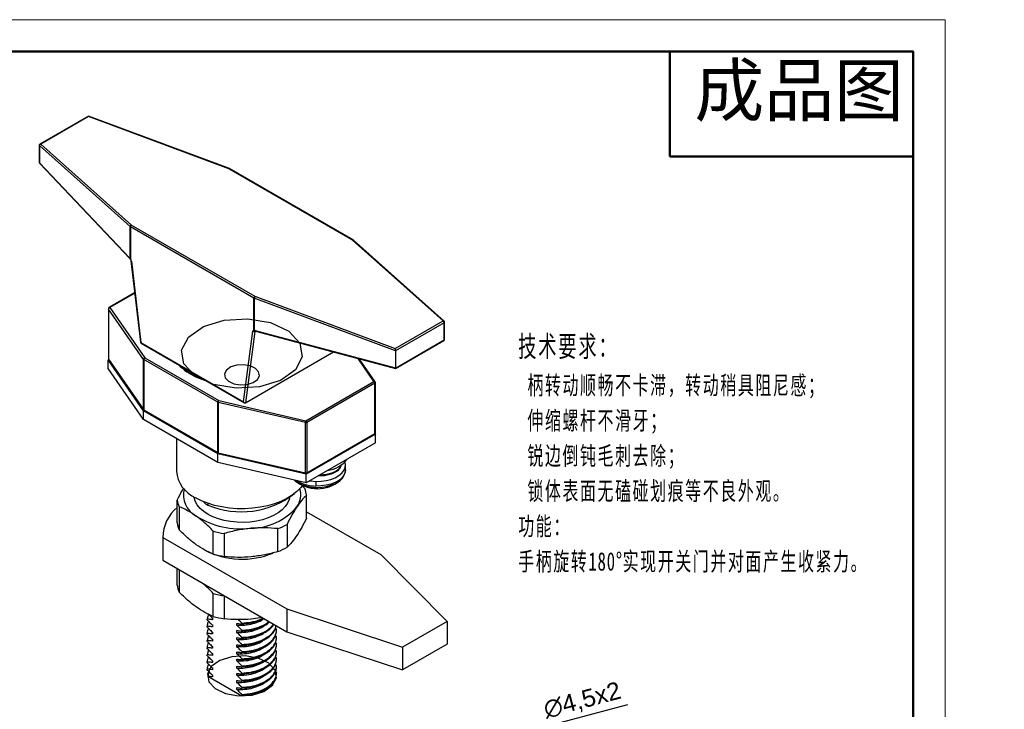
# Model space of a CAD drawing. Header units: millimetres. Extents: x 1871 to 2151, y 1439 to 1631.
# Tile 10 of 10: x 2011 to 2151, y 1533 to 1631. Entities that reach past the tile are written whole.
import ezdxf

# ---------------------------------------------------------------- set-up
doc = ezdxf.new("R2010")
doc.units = ezdxf.units.MM
doc.layers.add('1轮廓实线层', color=7, linetype='Continuous')
for name, color, linetype, lineweight in [('尺寸线层', 3, 'Continuous', 18), ('粗实线层', 7, 'Continuous', 50), ('细实线层', 3, 'Continuous', 18)]:
    doc.layers.add(name, color=color, linetype=linetype, lineweight=lineweight)
doc.styles.get("Standard").update_dxf_attribs({"font": 'arial.ttf'})
doc.styles.add('TEXTSTYLE_2', font='arial.ttf')
doc.styles.add('标准', font='txt', dxfattribs={"width": 0.667})
doc.dimstyles.new('ISO-25', dxfattribs={"dimtxt": 2.5, "dimasz": 2.5, "dimexe": 1.25, "dimexo": 0.625, "dimtad": 1, "dimtxsty": 'Standard', "dimcen": 2.5, "dimadec": 0, "dimazin": 0, "dimtfac": 1, "dimtmove": 0, "dimatfit": 3, "dimfxl": 1, "dimarcsym": 0})

# ---------------------------------------------------------------- blocks, each defined once
blk = doc.blocks.new('*D24')
at = {"layer": 'Defpoints', "color": 0, "transparency": 16777216}
for p in [(2060.44, 1523.55), (2056.09, 1522.4)]:
    blk.add_point(p, dxfattribs=at)
at = {"layer": '尺寸线层', "color": 0, "lineweight": -2, "transparency": 16777216}
for p, q in [((2097.32, 1533.26), (2062.86, 1524.19)), ((2056.09, 1522.4), (2060.44, 1523.55)), ((2053.67, 1521.77), (2051.26, 1521.13))]:
    blk.add_line(p, q, dxfattribs=at)
at = {"layer": '尺寸线层', "color": 0, "transparency": 16777216}
for points in [[(2062.75, 1524.59), (2062.97, 1523.78), (2060.44, 1523.55)], [(2053.57, 1522.17), (2053.78, 1521.36), (2056.09, 1522.4)]]:
    blk.add_solid(points, dxfattribs=at)
at = {"layer": '尺寸线层', "color": 0, "transparency": 16777216, "insert": (2090.88, 1533.8), "char_height": 2.5, "attachment_point": 5, "rotation": 14.7492}
blk.add_mtext('∅4,5x2', dxfattribs=at)

msp = doc.modelspace()

# ---------------------------------------------------------------- linework, layer by layer
at = {"color": 7, "linetype": 'Continuous', "flags": 128}
for points in [[(2044.764, 1578.709), (2041.406, 1578.515), (2038.175, 1579.078), (2035.563, 1580.312), (2033.968, 1582.029), (2033.632, 1583.968), (2034.607, 1585.833), (2036.744, 1587.341), (2039.719, 1588.262), (2043.077, 1588.456), (2046.308, 1587.893), (2048.92, 1586.659), (2050.515, 1584.942), (2050.851, 1583.003), (2049.876, 1581.138), (2047.739, 1579.63), (2044.764, 1578.709)], [(2044.449, 1579.766), (2044.73, 1580.305), (2044.632, 1580.865), (2044.171, 1581.361), (2043.415, 1581.717), (2042.481, 1581.88), (2041.511, 1581.823), (2040.651, 1581.557), (2040.034, 1581.121), (2039.753, 1580.581), (2039.851, 1580.021), (2040.312, 1579.525), (2041.068, 1579.169), (2042.002, 1579.007), (2042.972, 1579.063), (2043.832, 1579.33), (2044.449, 1579.766)], [(2039.918, 1534.888), (2041.767, 1534.567), (2043.689, 1534.679), (2045.39, 1535.206), (2046.612, 1536.07), (2047.169, 1537.138), (2046.975, 1538.247), (2046.061, 1539.229), (2044.565, 1539.935), (2042.716, 1540.256), (2040.794, 1540.144), (2039.093, 1539.616), (2037.871, 1538.753), (2037.314, 1537.685), (2037.508, 1536.576), (2038.422, 1535.594), (2039.918, 1534.888)]]:
    msp.add_lwpolyline(points, dxfattribs=at)
at = {"layer": '1轮廓实线层', "linetype": 'Continuous', "lineweight": 25}
for p, q in [((2020.329, 1617.42), (2013.406, 1613.424)), ((2020.348, 1617.364), (2013.506, 1613.414)), ((2040.453, 1609.914), (2020.331, 1617.42)), ((2040.383, 1609.89), (2020.348, 1617.364)), ((2013.306, 1613.25), (2013.306, 1610.784)), ((2026.285, 1601.622), (2013.338, 1613.188)), ((2013.338, 1613.188), (2013.338, 1610.721)), ((2013.506, 1613.414), (2026.453, 1601.848)), ((2013.338, 1610.721), (2026.2, 1597.138)), ((2013.361, 1610.646), (2026.222, 1597.064)), ((2058.03, 1599.702), (2040.383, 1609.89)), ((2058.13, 1599.712), (2040.483, 1609.9)), ((2026.285, 1597.022), (2026.285, 1601.622)), ((2043.959, 1591.415), (2026.311, 1601.603)), ((2026.311, 1601.603), (2026.311, 1597.003)), ((2026.453, 1601.848), (2044.1, 1591.66)), ((2070.977, 1588.136), (2058.03, 1599.702)), ((2071.11, 1588.122), (2058.164, 1599.688)), ((2026.395, 1596.743), (2027.74, 1585.126)), ((2026.452, 1596.684), (2027.798, 1585.067)), ((2026.925, 1592.161), (2023.284, 1590.06)), ((2026.933, 1592.098), (2023.384, 1590.05)), ((2044.1, 1591.66), (2064.135, 1584.186)), ((2043.959, 1586.815), (2043.959, 1591.415)), ((2064.162, 1583.875), (2043.992, 1591.4)), ((2043.992, 1591.4), (2043.992, 1586.8)), ((2023.184, 1589.886), (2023.184, 1582.701)), ((2028.19, 1582.65), (2023.199, 1589.843)), ((2023.199, 1589.843), (2023.199, 1582.658)), ((2023.384, 1590.05), (2028.376, 1582.856)), ((2064.135, 1584.186), (2070.977, 1588.136)), ((2071.119, 1587.891), (2064.162, 1583.875)), ((2071.119, 1585.425), (2071.119, 1587.891)), ((2071.177, 1585.506), (2071.177, 1587.973)), ((2042.472, 1576.596), (2043.818, 1586.659)), ((2044.1, 1586.636), (2042.736, 1576.443)), ((2044.195, 1586.691), (2044.1, 1586.636)), ((2044.123, 1586.791), (2064.162, 1581.423)), ((2044.18, 1586.695), (2064.163, 1581.342)), ((2027.798, 1585.067), (2042.472, 1576.596)), ((2027.839, 1584.976), (2042.601, 1576.454)), ((2064.162, 1581.409), (2071.119, 1585.425)), ((2064.163, 1581.342), (2071.077, 1585.333)), ((2042.736, 1576.443), (2055.323, 1583.71)), ((2064.162, 1583.875), (2064.162, 1581.423)), ((2023.15, 1582.565), (2023.211, 1582.601)), ((2028.205, 1575.279), (2023.15, 1582.565)), ((2023.15, 1581.34), (2023.15, 1582.565)), ((2023.199, 1582.658), (2028.19, 1575.464)), ((2023.22, 1582.587), (2028.211, 1575.393)), ((2028.19, 1575.464), (2028.19, 1582.65)), ((2038.783, 1576.521), (2028.234, 1582.611)), ((2028.234, 1582.611), (2028.234, 1575.425)), ((2028.376, 1582.856), (2038.924, 1576.766)), ((2033.323, 1581.81), (2033.642, 1581.495)), ((2061.099, 1579.492), (2058.822, 1582.772)), ((2061.263, 1579.443), (2058.982, 1582.73)), ((2028.205, 1574.054), (2023.15, 1581.34)), ((2051.386, 1573.885), (2061.099, 1579.492)), ((2061.24, 1579.247), (2051.527, 1573.64)), ((2061.24, 1572.061), (2061.24, 1579.247)), ((2061.299, 1572.143), (2061.299, 1579.329)), ((2038.783, 1569.336), (2038.783, 1576.521)), ((2051.311, 1573.614), (2038.85, 1576.496)), ((2038.85, 1576.496), (2038.85, 1569.31)), ((2038.924, 1576.766), (2051.386, 1573.885)), ((2038.812, 1569.156), (2028.205, 1575.279)), ((2028.205, 1574.054), (2028.205, 1575.279)), ((2028.234, 1575.425), (2038.783, 1569.336)), ((2028.276, 1575.334), (2038.824, 1569.244)), ((2038.812, 1567.931), (2028.205, 1574.054)), ((2051.311, 1566.429), (2051.311, 1573.614)), ((2051.527, 1573.64), (2051.527, 1566.454)), ((2061.333, 1571.952), (2051.434, 1566.237)), ((2051.486, 1566.363), (2061.199, 1571.97)), ((2051.527, 1566.454), (2061.24, 1572.061)), ((2061.271, 1572.042), (2061.333, 1571.952)), ((2061.333, 1570.727), (2061.333, 1571.952)), ((2032.891, 1571.349), (2032.891, 1566.693)), ((2061.333, 1570.727), (2051.434, 1565.012)), ((2051.434, 1566.237), (2038.812, 1569.156)), ((2038.812, 1567.931), (2038.812, 1569.156)), ((2038.85, 1569.31), (2051.311, 1566.429)), ((2038.879, 1569.223), (2051.341, 1566.341)), ((2051.434, 1565.012), (2038.812, 1567.931)), ((2057.025, 1566.846), (2057.025, 1567.522)), ((2051.434, 1565.012), (2051.434, 1566.237)), ((2052.813, 1565.216), (2052.813, 1564.54)), ((2050.794, 1564.602), (2051.209, 1564.205)), ((2033.011, 1559.268), (2033.011, 1562.549)), ((2037.393, 1562.077), (2037.393, 1561.822)), ((2051.472, 1559.959), (2051.472, 1563.241)), ((2033.274, 1561.585), (2033.274, 1558.304)), ((2051.472, 1560.863), (2062.07, 1554.745)), ((2038.145, 1554.826), (2038.145, 1558.107)), ((2047.375, 1555.172), (2047.375, 1558.453)), ((2048.69, 1559.067), (2048.69, 1555.786)), ((2030.951, 1557.431), (2030.951, 1554.165)), ((2030.958, 1557.194), (2048.635, 1546.989)), ((2030.958, 1557.194), (2030.958, 1553.928)), ((2039.723, 1557.757), (2039.723, 1554.476)), ((2030.951, 1554.165), (2030.958, 1553.928)), ((2030.958, 1553.928), (2048.635, 1543.723)), ((2062.07, 1554.745), (2071.537, 1545.198)), ((2033.011, 1550.365), (2033.011, 1552.742)), ((2033.274, 1552.59), (2033.274, 1549.4)), ((2038.145, 1545.923), (2038.145, 1549.204)), ((2039.723, 1548.853), (2039.723, 1545.572)), ((2048.635, 1546.989), (2065.173, 1541.524)), ((2048.635, 1546.989), (2048.635, 1543.723)), ((2037.291, 1545.398), (2037.291, 1545.526)), ((2037.995, 1545.736), (2038.033, 1545.445)), ((2038.033, 1545.7), (2038.033, 1545.445)), ((2045.124, 1545.749), (2043.549, 1545.519)), ((2071.537, 1545.198), (2065.173, 1541.524)), ((2071.537, 1545.198), (2071.537, 1541.931)), ((2037.291, 1544.378), (2037.291, 1544.505)), ((2038.018, 1544.693), (2038.033, 1544.424)), ((2038.033, 1544.679), (2038.033, 1544.424)), ((2041.5, 1544.663), (2041.5, 1544.919)), ((2041.5, 1543.643), (2041.5, 1543.898)), ((2042.242, 1544.965), (2042.242, 1544.837)), ((2042.242, 1543.944), (2042.242, 1543.817)), ((2047.018, 1544.181), (2047.191, 1543.995)), ((2047.191, 1543.867), (2047.191, 1543.995)), ((2037.291, 1543.357), (2037.291, 1543.485)), ((2037.48, 1543.168), (2037.291, 1542.464)), ((2037.291, 1542.336), (2037.291, 1542.464)), ((2038.029, 1542.642), (2038.033, 1542.383)), ((2038.033, 1543.658), (2038.033, 1543.403)), ((2038.033, 1542.638), (2038.033, 1542.383)), ((2041.5, 1542.622), (2041.5, 1542.877)), ((2042.242, 1542.923), (2042.242, 1542.796)), ((2047.036, 1543.141), (2047.191, 1542.974)), ((2047.191, 1542.846), (2047.191, 1542.974)), ((2048.635, 1543.723), (2065.173, 1538.258)), ((2037.291, 1541.316), (2037.291, 1541.443)), ((2037.47, 1541.137), (2037.291, 1540.423)), ((2038.033, 1541.617), (2038.033, 1541.362)), ((2041.5, 1541.601), (2041.5, 1541.856)), ((2042.242, 1541.903), (2042.242, 1541.775)), ((2047.036, 1541.099), (2047.191, 1540.933)), ((2047.037, 1542.119), (2047.191, 1541.953)), ((2047.191, 1541.826), (2047.191, 1541.953)), ((2071.537, 1541.931), (2065.173, 1538.258)), ((2065.173, 1541.524), (2065.173, 1538.258)), ((2037.291, 1540.295), (2037.291, 1540.423)), ((2038.015, 1539.592), (2038.033, 1539.321)), ((2038.024, 1540.605), (2038.033, 1540.341)), ((2038.033, 1540.596), (2038.033, 1540.341)), ((2038.033, 1539.576), (2038.033, 1539.321)), ((2041.5, 1540.581), (2041.5, 1540.836)), ((2041.5, 1539.56), (2041.5, 1539.815)), ((2042.242, 1540.882), (2042.242, 1540.755)), ((2042.242, 1539.861), (2042.242, 1539.734)), ((2047.034, 1540.08), (2047.191, 1539.912)), ((2047.191, 1540.805), (2047.191, 1540.933)), ((2047.191, 1539.784), (2047.191, 1539.912)), ((2037.291, 1539.274), (2037.291, 1539.402)), ((2037.291, 1538.254), (2037.291, 1538.381)), ((2038.019, 1538.568), (2038.033, 1538.3)), ((2038.033, 1538.555), (2038.033, 1538.3)), ((2041.5, 1538.539), (2041.5, 1538.794)), ((2042.242, 1538.841), (2042.242, 1538.713)), ((2047.036, 1539.058), (2047.191, 1538.891)), ((2047.191, 1538.764), (2047.191, 1538.891)), ((2037.394, 1537.352), (2042.241, 1534.554)), ((2038.011, 1537.554), (2038.033, 1537.279)), ((2038.033, 1537.534), (2038.033, 1537.279)), ((2041.5, 1537.519), (2041.5, 1537.774)), ((2041.5, 1536.498), (2041.5, 1536.753)), ((2042.242, 1537.82), (2042.242, 1537.692)), ((2042.242, 1536.799), (2042.242, 1536.672)), ((2047.03, 1538.044), (2047.191, 1537.871)), ((2047.191, 1537.743), (2047.191, 1537.871)), ((2041.5, 1535.477), (2041.5, 1535.732)), ((2042.242, 1535.779), (2042.242, 1535.651)), ((2042.241, 1534.63), (2042.241, 1534.554)), ((2042.241, 1534.63), (2042.242, 1534.63)), ((2042.242, 1534.758), (2042.242, 1534.63))]:
    msp.add_line(p, q, dxfattribs=at)
at = {"layer": '1轮廓实线层', "linetype": 'Continuous', "lineweight": 25, "flags": 128}
for points in [[(2026.297, 1596.958), (2026.296, 1596.96), (2026.295, 1596.97), (2026.3, 1596.985), (2026.311, 1597.003)], [(2038.85, 1569.31), (2038.851, 1569.281), (2038.856, 1569.256), (2038.863, 1569.238), (2038.872, 1569.226), (2038.879, 1569.223)], [(2052.813, 1565.216), (2053.551, 1565.233), (2054.271, 1565.328), (2054.948, 1565.498), (2055.56, 1565.736), (2056.085, 1566.035), (2056.506, 1566.385), (2056.809, 1566.774), (2056.983, 1567.188), (2057.022, 1567.614), (2056.951, 1567.963)], [(2051.341, 1566.341), (2051.333, 1566.345), (2051.324, 1566.356), (2051.317, 1566.374), (2051.313, 1566.399), (2051.311, 1566.429)], [(2057.025, 1566.846), (2056.983, 1566.512), (2056.809, 1566.098), (2056.506, 1565.709), (2056.085, 1565.359), (2055.56, 1565.06), (2054.948, 1564.821), (2054.271, 1564.652), (2053.551, 1564.557), (2052.813, 1564.54)], [(2051.934, 1565.301), (2052.083, 1565.278), (2052.813, 1565.216)], [(2056.053, 1565.181), (2056.114, 1565.225), (2056.217, 1565.307)], [(2050.886, 1564.636), (2050.622, 1564.299), (2050.073, 1563.744), (2049.414, 1563.23), (2048.654, 1562.764), (2047.804, 1562.354), (2046.876, 1562.005), (2045.883, 1561.721), (2044.839, 1561.508), (2043.759, 1561.367), (2042.657, 1561.3), (2041.549, 1561.31), (2040.451, 1561.395), (2039.379, 1561.554), (2038.346, 1561.786), (2037.368, 1562.086), (2036.458, 1562.451), (2035.63, 1562.876)], [(2049.054, 1562.88), (2048.992, 1562.624), (2048.771, 1562.1), (2048.428, 1561.597), (2047.969, 1561.127), (2047.404, 1560.697), (2046.743, 1560.315), (2045.998, 1559.989), (2045.183, 1559.725), (2044.314, 1559.527), (2043.405, 1559.399), (2042.475, 1559.344), (2041.541, 1559.362), (2040.62, 1559.454), (2039.729, 1559.617), (2038.884, 1559.849), (2038.102, 1560.145), (2037.398, 1560.5), (2036.783, 1560.906), (2036.271, 1561.358), (2035.869, 1561.845), (2035.586, 1562.36), (2035.427, 1562.891), (2035.41, 1563.007)]]:
    msp.add_lwpolyline(points, dxfattribs=at)
at = {"layer": '1轮廓实线层', "linetype": 'Continuous', "lineweight": 25}
for centre, radius, start, end in [((2013.506, 1613.25), 0.2, 119.99731, 180), ((2013.389, 1613.254), 0.0838, 182.23612, 231.89863), ((2013.599, 1613.169), 0.262, 110.92619, 175.82355), ((2013.447, 1613.332), 0.101, 54.38242, 114.30712), ((2013.506, 1610.784), 0.2, 180, 223.4387), ((2013.389, 1610.787), 0.0838, 182.23612, 231.89863), ((2013.43, 1610.708), 0.0932, 172.09627, 221.72341), ((2040.437, 1609.845), 0.0707, 77.50156, 140.50723), ((2040.441, 1609.808), 0.101, 65.69288, 125.61758), ((2040.383, 1609.726), 0.2, 60.00269, 69.5413), ((2026.546, 1601.603), 0.262, 110.92619, 175.82355), ((2026.39, 1601.742), 0.16, 228.58093, 240.32578), ((2026.618, 1601.589), 0.307, 122.60548, 177.39452), ((2058.089, 1599.62), 0.101, 65.69288, 125.61758), ((2058.085, 1599.587), 0.127, 52.16863, 115.70378), ((2058.03, 1599.539), 0.2, 48.22528, 60.00269), ((2026.292, 1597.126), 0.0932, 172.09627, 221.72341), ((2026.315, 1596.999), 0.0378, 142.1887, 202.75038), ((2026.453, 1597.085), 0.2, 210.07341, 219.07098), ((2026.39, 1597.142), 0.16, 228.58093, 240.32578), ((2025.815, 1596.594), 0.643, 8.04954, 39.50781), ((2026.472, 1596.761), 0.0801, 193.53838, 255.10392), ((2044.266, 1591.401), 0.307, 122.60548, 177.39452), ((2044.378, 1591.392), 0.386, 135.94024, 178.78141), ((2044.067, 1591.605), 0.219, 240.23835, 249.75191), ((2023.384, 1589.886), 0.2, 119.99731, 180), ((2023.259, 1589.887), 0.0745, 180.774, 216.16798), ((2023.431, 1589.821), 0.233, 101.45812, 174.55406), ((2023.326, 1589.968), 0.101, 54.38242, 114.30712), ((2071.032, 1588.022), 0.127, 52.16863, 115.70378), ((2070.812, 1587.877), 0.307, 2.60548, 57.39452), ((2070.977, 1587.973), 0.2, 0, 48.22528), ((2071.079, 1587.982), 0.0984, 293.62233, 355.05753), ((2043.979, 1586.656), 0.161, 97.18551, 179.03988), ((2043.978, 1586.883), 0.275, 234.58669, 296.33057), ((2044.067, 1587.005), 0.219, 240.23835, 249.75191), ((2044.113, 1586.857), 0.159, 195.0827, 271.10532), ((2044.131, 1586.847), 0.147, 198.63371, 270.52768), ((2044.194, 1586.629), 0.0945, 131.97989, 175.59471), ((2044.1, 1586.897), 0.2, 274.4144, 279.40596), ((2044.226, 1586.787), 0.103, 177.60813, 243.49948), ((2027.939, 1585.149), 0.2, 186.60889, 240.00269), ((2027.818, 1585.145), 0.0801, 193.53838, 255.10392), ((2027.896, 1585.057), 0.0986, 173.70115, 234.98667), ((2070.977, 1585.506), 0.2, 299.99731, 0), ((2071.022, 1585.413), 0.0971, 304.50651, 6.80567), ((2071.079, 1585.515), 0.0984, 293.62233, 355.05753), ((2023.384, 1582.701), 0.2, 180, 214.75546), ((2023.259, 1582.702), 0.0745, 180.774, 216.16798), ((2023.321, 1582.656), 0.123, 179.08786, 214.33415), ((2028.422, 1582.628), 0.233, 101.45812, 174.55406), ((2028.299, 1582.73), 0.136, 216.29878, 241.3281), ((2028.541, 1582.597), 0.307, 122.60548, 177.39452), ((2039.121, 1587.771), 8.363, 224.55369, 246.24476), ((2041.014, 1591.49), 12.532, 245.16874, 252.63813), ((2061.145, 1579.347), 0.152, 38.88049, 107.72256), ((2060.933, 1579.233), 0.307, 2.60548, 57.39452), ((2061.2, 1579.338), 0.0993, 293.95578, 354.72408), ((2061.099, 1579.329), 0.2, 0, 34.75546), ((2039.09, 1576.507), 0.307, 122.60548, 177.39452), ((2038.903, 1576.735), 0.245, 240.7359, 257.5643), ((2039.392, 1576.492), 0.542, 149.63185, 179.62201), ((2028.299, 1575.544), 0.136, 216.29878, 241.3281), ((2028.313, 1575.462), 0.123, 179.08786, 214.33415), ((2028.376, 1575.507), 0.2, 214.75546, 240.00269), ((2028.332, 1575.415), 0.0986, 173.70115, 234.98667), ((2051.853, 1573.611), 0.542, 149.63185, 179.62201), ((2051.385, 1573.917), 0.312, 256.33772, 297.16112), ((2051.22, 1573.626), 0.307, 2.60548, 57.39452), ((2061.099, 1572.143), 0.2, 299.99731, 0), ((2061.142, 1572.051), 0.0986, 305.01333, 6.29885), ((2061.2, 1572.152), 0.0993, 293.95578, 354.72408), ((2038.878, 1569.324), 0.0959, 172.74417, 235.94365), ((2038.903, 1569.55), 0.245, 240.7359, 257.5643), ((2038.924, 1569.417), 0.2, 240.00269, 256.97986), ((2053.854, 1571.094), 4.367, 277.87165, 321.68757), ((2037.427, 1567.056), 4.55, 184.57867, 246.74147), ((2051.385, 1566.731), 0.312, 256.33772, 297.16112), ((2051.386, 1566.536), 0.2, 256.97986, 299.99731), ((2051.429, 1566.443), 0.0986, 305.01333, 6.29885), ((2053.025, 1569.155), 5, 230.33222, 269.79372), ((2052.275, 1568.391), 3.934, 231.62661, 254.24661), ((2052.79, 1569.828), 5.288, 237.8982, 270.2521), ((2052.995, 1570.236), 5.908, 252.38852, 301.17867), ((2053.025, 1569.155), 5, 269.79372, 309.66778), ((2037.339, 1563.309), 3.469, 165.67797, 241.97873), ((2042.157, 1573.217), 12.351, 247.31101, 307.87472), ((2047.644, 1563.29), 2.993, 324.54728, 17.03503), ((2048.171, 1562.858), 3.323, 6.61859, 23.9214), ((2036.312, 1562.932), 3.323, 186.61859, 203.9214), ((2037.692, 1562.813), 1.035, 209.22761, 253.22757), ((2036.449, 1557.208), 5.491, 128.76023, 180.15106), ((2043.406, 1567.334), 8.83, 270.92977, 319.11188), ((2036.312, 1559.651), 3.323, 186.61859, 203.9214), ((2042.1, 1570.5), 12.082, 238.06558, 276.88961), ((2041.96, 1571.557), 13.98, 254.16237, 260.79281), ((2043.766, 1567.901), 10.113, 290.90609, 299.13556), ((2042.274, 1565.697), 11.605, 242.62293, 292.35711), ((2043.766, 1564.619), 10.113, 290.90609, 299.13556), ((2041.96, 1568.276), 13.98, 254.16237, 260.79281), ((2036.312, 1550.748), 3.323, 186.61859, 203.9214), ((2041.96, 1562.653), 13.98, 254.16237, 260.79281), ((2041.96, 1559.372), 13.98, 254.16237, 260.79281)]:
    msp.add_arc(centre, radius, start, end, dxfattribs=at)
for centre, major_axis, ratio, start_param, end_param in [((2020.348, 1617.2), (-0.018, 0.22), 0.0909154, 5.5406781, 6.2403756), ((2026.175, 1596.836), (-0.146, 0.377), 0.4447334, 5.0512334, 5.4566713), ((2044.161, 1586.453), (-0.279, 0.295), 0.6813706, 5.4475359, 5.8529739), ((2064.135, 1584.023), (-0.018, 0.22), 0.0909154, 3.9698818, 5.5406781), ((2064.306, 1581.51), (0.105, 0.176), 0.5640473, 2.3834231, 2.4705074), ((2064.135, 1581.556), (-0.028, 0.215), 0.0527572, 3.1197462, 3.9489185), ((2042.614, 1576.678), (-0.117, 0.237), 0.6168227, 1.6117979, 3.1825943)]:
    msp.add_ellipse(centre, major_axis=major_axis, ratio=ratio, start_param=start_param, end_param=end_param, dxfattribs=at)
for points, knots in [([(2026.222, 1597.064), (2026.227, 1597.059), (2026.243, 1597.041), (2026.263, 1597.012), (2026.278, 1596.987), (2026.28, 1596.984)], [0, 0, 0, 0, 0.2490678, 0.9142815, 1, 1, 1, 1]), ([(2026.297, 1596.959), (2026.312, 1596.938), (2026.343, 1596.896), (2026.376, 1596.825), (2026.39, 1596.772), (2026.394, 1596.749), (2026.395, 1596.743)], [0, 0, 0, 0, 0.2976991, 0.6184754, 0.9055181, 1, 1, 1, 1]), ([(2044.133, 1586.7), (2044.135, 1586.7), (2044.143, 1586.701), (2044.162, 1586.7), (2044.178, 1586.695), (2044.18, 1586.695)], [0, 0, 0, 0, 0.254298, 0.9253653, 1, 1, 1, 1]), ([(2034.407, 1580.957), (2034.256, 1581.059), (2033.965, 1581.257), (2033.733, 1581.477), (2033.621, 1581.583)], [0, 0, 0, 0, 0.516716, 1, 1, 1, 1]), ([(2035.023, 1580.556), (2034.891, 1580.632), (2034.672, 1580.76), (2034.482, 1580.901), (2034.407, 1580.957)], [0, 0, 0, 0, 0.60201814, 1, 1, 1, 1]), ([(2035.834, 1580.143), (2035.759, 1580.176), (2035.47, 1580.301), (2035.213, 1580.447), (2035.023, 1580.556)], [0, 0, 0, 0, 0.2593456, 1, 1, 1, 1]), ([(2055.761, 1566.669), (2055.753, 1566.66), (2055.618, 1566.517), (2055.173, 1566.301), (2054.451, 1566.069), (2053.738, 1565.964), (2053.288, 1565.986), (2053.134, 1565.994)], [0, 0, 0, 0, 0.01709942, 0.29602104, 0.5721142, 0.85262437, 1, 1, 1, 1]), ([(2056.381, 1567.528), (2056.353, 1567.427), (2056.281, 1567.168), (2055.893, 1566.795), (2055.298, 1566.444), (2054.525, 1566.21), (2053.854, 1566.102), (2053.452, 1566.119), (2053.357, 1566.122)], [0, 0, 0, 0, 0.13046357, 0.33232139, 0.53460723, 0.73399321, 0.93676119, 1, 1, 1, 1]), ([(2055.886, 1566.718), (2055.973, 1566.794), (2056.114, 1566.919), (2056.27, 1567.132), (2056.38, 1567.332), (2056.408, 1567.48), (2056.42, 1567.548)], [0, 0, 0, 0, 0.3129513, 0.5132251, 0.7780783, 1, 1, 1, 1]), ([(2056.029, 1565.178), (2056.109, 1565.232), (2056.347, 1565.394), (2056.631, 1565.71), (2056.882, 1566.121), (2057.017, 1566.518), (2057.014, 1566.782), (2057.012, 1566.89)], [0, 0, 0, 0, 0.1260694, 0.3767716, 0.5980495, 0.8350332, 1, 1, 1, 1]), ([(2049.735, 1565.405), (2049.772, 1565.368), (2049.929, 1565.207), (2050.298, 1564.975), (2050.767, 1564.736), (2051.108, 1564.632), (2051.246, 1564.59)], [0, 0, 0, 0, 0.1010686, 0.4329158, 0.7707404, 1, 1, 1, 1]), ([(2033.011, 1562.549), (2033.238, 1563.011), (2033.546, 1563.638), (2033.861, 1564.147), (2033.943, 1564.28)], [0, 0, 0, 0, 0.7379817, 1, 1, 1, 1]), ([(2051.472, 1563.241), (2051.244, 1563.013), (2050.786, 1562.554), (2050.317, 1561.889), (2050.081, 1561.555)], [0, 0, 0, 0, 0.4966636, 1, 1, 1, 1]), ([(2035.709, 1560.247), (2035.302, 1560.519), (2034.481, 1561.067), (2033.678, 1561.411), (2033.274, 1561.585)], [0, 0, 0, 0, 0.49621, 1, 1, 1, 1]), ([(2050.081, 1561.555), (2049.849, 1561.186), (2049.38, 1560.444), (2048.921, 1559.528), (2048.69, 1559.067)], [0, 0, 0, 0, 0.49621, 1, 1, 1, 1]), ([(2038.145, 1558.107), (2037.746, 1558.506), (2036.944, 1559.307), (2036.123, 1559.932), (2035.709, 1560.247)], [0, 0, 0, 0, 0.4966636, 1, 1, 1, 1]), ([(2051.472, 1559.959), (2051.244, 1559.504), (2050.786, 1558.588), (2050.317, 1557.846), (2050.081, 1557.472)], [0, 0, 0, 0, 0.4966636, 1, 1, 1, 1]), ([(2035.709, 1556.164), (2035.302, 1556.474), (2034.481, 1557.099), (2033.678, 1557.9), (2033.274, 1558.304)], [0, 0, 0, 0, 0.49621, 1, 1, 1, 1]), ([(2043.549, 1558.506), (2042.909, 1558.428), (2041.619, 1558.273), (2040.358, 1557.93), (2039.723, 1557.757)], [0, 0, 0, 0, 0.49621, 1, 1, 1, 1]), ([(2047.375, 1558.453), (2046.749, 1558.51), (2045.488, 1558.624), (2044.198, 1558.545), (2043.549, 1558.506)], [0, 0, 0, 0, 0.4966636, 1, 1, 1, 1]), ([(2050.081, 1557.472), (2049.849, 1557.142), (2049.38, 1556.477), (2048.921, 1556.017), (2048.69, 1555.786)], [0, 0, 0, 0, 0.49621, 1, 1, 1, 1]), ([(2038.145, 1554.826), (2037.746, 1554.997), (2036.944, 1555.342), (2036.123, 1555.889), (2035.709, 1556.164)], [0, 0, 0, 0, 0.4966636, 1, 1, 1, 1]), ([(2047.375, 1555.172), (2046.749, 1555.001), (2045.488, 1554.658), (2044.198, 1554.502), (2043.549, 1554.423)], [0, 0, 0, 0, 0.4966636, 1, 1, 1, 1]), ([(2043.549, 1554.423), (2042.909, 1554.384), (2041.619, 1554.305), (2040.358, 1554.418), (2039.723, 1554.476)], [0, 0, 0, 0, 0.49621, 1, 1, 1, 1]), ([(2035.709, 1547.261), (2035.302, 1547.571), (2034.481, 1548.195), (2033.678, 1548.997), (2033.274, 1549.4)], [0, 0, 0, 0, 0.49621, 1, 1, 1, 1]), ([(2038.145, 1549.204), (2037.747, 1549.608), (2037.178, 1550.186), (2036.596, 1550.638), (2036.421, 1550.774)], [0, 0, 0, 0, 0.69949106, 1, 1, 1, 1]), ([(2038.145, 1545.923), (2037.746, 1546.094), (2036.944, 1546.438), (2036.123, 1546.985), (2035.709, 1547.261)], [0, 0, 0, 0, 0.4966636, 1, 1, 1, 1]), ([(2037.488, 1546.223), (2037.397, 1546.021), (2037.295, 1545.791), (2037.292, 1545.555), (2037.291, 1545.526)], [0, 0, 0, 0, 0.8766256, 1, 1, 1, 1]), ([(2038.033, 1545.445), (2037.941, 1545.457), (2037.771, 1545.481), (2037.524, 1545.507), (2037.369, 1545.52), (2037.291, 1545.526)], [0, 0, 0, 0, 0.3668871, 0.6834004, 1, 1, 1, 1]), ([(2037.291, 1545.398), (2037.383, 1545.306), (2037.551, 1545.136), (2037.798, 1544.897), (2037.955, 1544.752), (2038.033, 1544.679)], [0, 0, 0, 0, 0.3746816, 0.6872327, 1, 1, 1, 1]), ([(2037.484, 1545.205), (2037.452, 1545.153), (2037.31, 1544.93), (2037.3, 1544.69), (2037.291, 1544.505)], [0, 0, 0, 0, 0.2313206, 1, 1, 1, 1]), ([(2037.472, 1546.238), (2037.504, 1546.206), (2037.612, 1546.098), (2037.798, 1545.917), (2037.955, 1545.772), (2038.033, 1545.7)], [0, 0, 0, 0, 0.1710744, 0.5853939, 1, 1, 1, 1]), ([(2043.549, 1545.519), (2042.909, 1545.48), (2041.619, 1545.401), (2040.358, 1545.515), (2039.723, 1545.572)], [0, 0, 0, 0, 0.49621, 1, 1, 1, 1]), ([(2041.5, 1544.663), (2041.583, 1544.659), (2042.05, 1544.635), (2042.936, 1544.678), (2044.067, 1544.933), (2044.911, 1545.256), (2045.261, 1545.525), (2045.362, 1545.602)], [0, 0, 0, 0, 0.0589675, 0.331905, 0.6111074, 0.8885476, 1, 1, 1, 1]), ([(2042.242, 1544.965), (2042.15, 1545.057), (2041.986, 1545.223), (2041.82, 1545.383), (2041.747, 1545.453)], [0, 0, 0, 0, 0.5587616, 1, 1, 1, 1]), ([(2042.242, 1544.965), (2042.665, 1544.999), (2043.549, 1545.069), (2044.589, 1545.339), (2045.087, 1545.607), (2045.234, 1545.686)], [0, 0, 0, 0, 0.3932703, 0.8207832, 1, 1, 1, 1]), ([(2042.242, 1544.837), (2042.599, 1544.862), (2043.321, 1544.913), (2044.409, 1545.161), (2045.033, 1545.45), (2045.362, 1545.602)], [0, 0, 0, 0, 0.3171382, 0.6404237, 1, 1, 1, 1]), ([(2042.242, 1543.944), (2042.6, 1543.968), (2043.325, 1544.017), (2044.443, 1544.29), (2045.428, 1544.671), (2045.903, 1545.042), (2046.093, 1545.19)], [0, 0, 0, 0, 0.2409384, 0.4865471, 0.7950033, 1, 1, 1, 1]), ([(2038.033, 1544.424), (2037.941, 1544.437), (2037.771, 1544.461), (2037.524, 1544.487), (2037.369, 1544.499), (2037.291, 1544.505)], [0, 0, 0, 0, 0.3668871, 0.6834004, 1, 1, 1, 1]), ([(2037.291, 1544.378), (2037.383, 1544.285), (2037.551, 1544.116), (2037.798, 1543.876), (2037.955, 1543.731), (2038.033, 1543.658)], [0, 0, 0, 0, 0.3746816, 0.6872327, 1, 1, 1, 1]), ([(2037.472, 1544.197), (2037.468, 1544.191), (2037.297, 1543.971), (2037.294, 1543.725), (2037.291, 1543.485)], [0, 0, 0, 0, 0.02636786, 1, 1, 1, 1]), ([(2041.5, 1544.919), (2041.592, 1544.906), (2041.762, 1544.882), (2042.009, 1544.856), (2042.164, 1544.843), (2042.242, 1544.837)], [0, 0, 0, 0, 0.3668871, 0.6834004, 1, 1, 1, 1]), ([(2041.5, 1543.643), (2041.832, 1543.635), (2042.558, 1543.617), (2043.685, 1543.797), (2044.723, 1544.169), (2045.385, 1544.501), (2045.596, 1544.725), (2045.611, 1544.74)], [0, 0, 0, 0, 0.2157445, 0.4716952, 0.7295951, 0.981661, 1, 1, 1, 1]), ([(2042.242, 1543.944), (2042.15, 1544.037), (2041.982, 1544.206), (2041.735, 1544.446), (2041.579, 1544.591), (2041.5, 1544.663)], [0, 0, 0, 0, 0.3746816, 0.6872327, 1, 1, 1, 1]), ([(2041.5, 1543.898), (2041.592, 1543.885), (2041.762, 1543.861), (2042.009, 1543.835), (2042.164, 1543.823), (2042.242, 1543.817)], [0, 0, 0, 0, 0.36688705, 0.68340037, 1, 1, 1, 1]), ([(2042.242, 1543.817), (2042.34, 1543.821), (2042.896, 1543.844), (2043.913, 1543.997), (2045.119, 1544.42), (2045.904, 1544.818), (2046.163, 1545.094), (2046.197, 1545.13)], [0, 0, 0, 0, 0.0643061, 0.3623816, 0.6627244, 0.9562807, 1, 1, 1, 1]), ([(2042.242, 1542.923), (2042.34, 1542.928), (2042.896, 1542.951), (2043.909, 1543.106), (2045.133, 1543.521), (2046.143, 1544.093), (2046.553, 1544.575), (2046.753, 1544.809)], [0, 0, 0, 0, 0.0520623, 0.2933832, 0.5365398, 0.774202, 1, 1, 1, 1]), ([(2042.242, 1542.796), (2042.665, 1542.828), (2043.52, 1542.892), (2044.747, 1543.235), (2045.804, 1543.756), (2046.52, 1544.298), (2046.727, 1544.676), (2046.789, 1544.789)], [0, 0, 0, 0, 0.2162659, 0.43634607, 0.66851404, 0.90119319, 1, 1, 1, 1]), ([(2042.242, 1541.903), (2042.666, 1541.935), (2043.521, 1541.999), (2044.743, 1542.343), (2045.821, 1542.86), (2046.632, 1543.549), (2047.054, 1544.157), (2047.105, 1544.519), (2047.116, 1544.6)], [0, 0, 0, 0, 0.1794067, 0.3619776, 0.554576, 0.7475985, 0.9435094, 1, 1, 1, 1]), ([(2042.242, 1541.775), (2042.469, 1541.788), (2043.157, 1541.826), (2044.274, 1542.056), (2045.455, 1542.523), (2046.399, 1543.177), (2047.006, 1543.892), (2047.088, 1544.396), (2047.12, 1544.597)], [0, 0, 0, 0, 0.0939206, 0.2837987, 0.4730183, 0.6590007, 0.8640232, 1, 1, 1, 1]), ([(2042.242, 1540.882), (2042.469, 1540.895), (2043.157, 1540.933), (2044.275, 1541.163), (2045.453, 1541.63), (2046.404, 1542.283), (2047.063, 1543.092), (2047.149, 1543.695), (2047.191, 1543.995)], [0, 0, 0, 0, 0.0880905, 0.2661816, 0.443655, 0.6180922, 0.8103875, 1, 1, 1, 1]), ([(2042.242, 1540.755), (2042.671, 1540.787), (2043.538, 1540.853), (2044.745, 1541.197), (2045.782, 1541.695), (2046.574, 1542.336), (2047.093, 1543.077), (2047.159, 1543.605), (2047.191, 1543.867)], [0, 0, 0, 0, 0.1657054, 0.3342957, 0.5, 0.6657043, 0.8342946, 1, 1, 1, 1]), ([(2038.033, 1543.403), (2037.941, 1543.416), (2037.771, 1543.44), (2037.524, 1543.466), (2037.369, 1543.478), (2037.291, 1543.485)], [0, 0, 0, 0, 0.3668871, 0.6834004, 1, 1, 1, 1]), ([(2037.291, 1543.357), (2037.383, 1543.265), (2037.551, 1543.095), (2037.798, 1542.855), (2037.955, 1542.71), (2038.033, 1542.638)], [0, 0, 0, 0, 0.3746816, 0.6872327, 1, 1, 1, 1]), ([(2038.033, 1542.383), (2037.941, 1542.395), (2037.771, 1542.419), (2037.524, 1542.445), (2037.369, 1542.458), (2037.291, 1542.464)], [0, 0, 0, 0, 0.3668871, 0.6834004, 1, 1, 1, 1]), ([(2037.975, 1543.713), (2037.974, 1543.709), (2037.955, 1543.605), (2037.995, 1543.502), (2038.033, 1543.403)], [0, 0, 0, 0, 0.0419788, 1, 1, 1, 1]), ([(2042.242, 1542.923), (2042.15, 1543.016), (2041.982, 1543.185), (2041.735, 1543.425), (2041.579, 1543.57), (2041.5, 1543.643)], [0, 0, 0, 0, 0.3746816, 0.6872327, 1, 1, 1, 1]), ([(2041.5, 1542.622), (2041.824, 1542.614), (2042.474, 1542.597), (2043.459, 1542.737), (2044.422, 1543.022), (2045.129, 1543.329), (2045.415, 1543.582), (2045.475, 1543.635)], [0, 0, 0, 0, 0.2189212, 0.4406397, 0.6651524, 0.9298133, 1, 1, 1, 1]), ([(2041.5, 1542.877), (2041.592, 1542.864), (2041.762, 1542.84), (2042.009, 1542.815), (2042.164, 1542.802), (2042.242, 1542.796)], [0, 0, 0, 0, 0.3668871, 0.6834004, 1, 1, 1, 1]), ([(2042.242, 1541.903), (2042.15, 1541.995), (2041.982, 1542.165), (2041.735, 1542.405), (2041.579, 1542.55), (2041.5, 1542.622)], [0, 0, 0, 0, 0.3746816, 0.6872327, 1, 1, 1, 1]), ([(2041.5, 1541.601), (2041.947, 1541.595), (2042.793, 1541.584), (2043.989, 1541.849), (2044.851, 1542.165), (2045.219, 1542.437), (2045.33, 1542.52)], [0, 0, 0, 0, 0.3146872, 0.5967362, 0.877806, 1, 1, 1, 1]), ([(2042.242, 1539.861), (2042.671, 1539.894), (2043.538, 1539.96), (2044.745, 1540.304), (2045.782, 1540.802), (2046.574, 1541.443), (2047.093, 1542.184), (2047.159, 1542.712), (2047.191, 1542.974)], [0, 0, 0, 0, 0.1657054, 0.3342957, 0.5, 0.6657043, 0.8342946, 1, 1, 1, 1]), ([(2042.242, 1539.734), (2042.673, 1539.767), (2043.543, 1539.833), (2044.754, 1540.18), (2045.794, 1540.682), (2046.581, 1541.324), (2047.095, 1542.063), (2047.159, 1542.587), (2047.191, 1542.846)], [0, 0, 0, 0, 0.1663831, 0.3356507, 0.5019644, 0.6684151, 0.8356499, 1, 1, 1, 1]), ([(2037.291, 1542.336), (2037.383, 1542.244), (2037.551, 1542.074), (2037.798, 1541.834), (2037.955, 1541.69), (2038.033, 1541.617)], [0, 0, 0, 0, 0.37468161, 0.68723269, 1, 1, 1, 1]), ([(2037.472, 1542.155), (2037.468, 1542.149), (2037.297, 1541.929), (2037.294, 1541.683), (2037.291, 1541.443)], [0, 0, 0, 0, 0.0278284, 1, 1, 1, 1]), ([(2038.033, 1541.362), (2037.941, 1541.375), (2037.771, 1541.399), (2037.524, 1541.425), (2037.369, 1541.437), (2037.291, 1541.443)], [0, 0, 0, 0, 0.3668871, 0.6834004, 1, 1, 1, 1]), ([(2037.291, 1541.316), (2037.383, 1541.223), (2037.551, 1541.054), (2037.798, 1540.814), (2037.955, 1540.669), (2038.033, 1540.596)], [0, 0, 0, 0, 0.3746816, 0.6872327, 1, 1, 1, 1]), ([(2038.004, 1541.644), (2037.998, 1541.589), (2037.988, 1541.494), (2038.02, 1541.401), (2038.033, 1541.362)], [0, 0, 0, 0, 0.5814938, 1, 1, 1, 1]), ([(2041.5, 1541.856), (2041.592, 1541.844), (2041.762, 1541.82), (2042.009, 1541.794), (2042.164, 1541.781), (2042.242, 1541.775)], [0, 0, 0, 0, 0.3668871, 0.6834004, 1, 1, 1, 1]), ([(2041.5, 1540.581), (2041.878, 1540.573), (2042.641, 1540.558), (2043.772, 1540.765), (2044.792, 1541.115), (2045.304, 1541.46), (2045.552, 1541.627)], [0, 0, 0, 0, 0.2501697, 0.5048335, 0.7605551, 1, 1, 1, 1]), ([(2042.242, 1540.882), (2042.15, 1540.975), (2041.982, 1541.144), (2041.735, 1541.384), (2041.579, 1541.529), (2041.5, 1541.601)], [0, 0, 0, 0, 0.3746816, 0.6872327, 1, 1, 1, 1]), ([(2042.242, 1538.841), (2042.673, 1538.873), (2043.543, 1538.94), (2044.754, 1539.287), (2045.794, 1539.788), (2046.581, 1540.431), (2047.095, 1541.17), (2047.159, 1541.694), (2047.191, 1541.953)], [0, 0, 0, 0, 0.1663831, 0.3356508, 0.5019645, 0.6684152, 0.83565, 1, 1, 1, 1]), ([(2042.242, 1538.713), (2042.671, 1538.746), (2043.538, 1538.811), (2044.745, 1539.156), (2045.782, 1539.654), (2046.574, 1540.295), (2047.093, 1541.036), (2047.159, 1541.564), (2047.191, 1541.826)], [0, 0, 0, 0, 0.1657054, 0.3342957, 0.5, 0.6657043, 0.8342946, 1, 1, 1, 1]), ([(2038.033, 1540.341), (2037.941, 1540.354), (2037.771, 1540.378), (2037.524, 1540.404), (2037.369, 1540.416), (2037.291, 1540.423)], [0, 0, 0, 0, 0.3668871, 0.6834004, 1, 1, 1, 1]), ([(2037.291, 1540.295), (2037.383, 1540.203), (2037.551, 1540.033), (2037.798, 1539.793), (2037.955, 1539.648), (2038.033, 1539.576)], [0, 0, 0, 0, 0.3746816, 0.6872327, 1, 1, 1, 1]), ([(2037.472, 1540.114), (2037.468, 1540.108), (2037.297, 1539.888), (2037.294, 1539.641), (2037.291, 1539.402)], [0, 0, 0, 0, 0.0278284, 1, 1, 1, 1]), ([(2041.5, 1540.836), (2041.592, 1540.823), (2041.762, 1540.799), (2042.009, 1540.773), (2042.164, 1540.761), (2042.242, 1540.755)], [0, 0, 0, 0, 0.3668871, 0.6834004, 1, 1, 1, 1]), ([(2042.242, 1539.861), (2042.15, 1539.954), (2041.982, 1540.123), (2041.735, 1540.363), (2041.579, 1540.508), (2041.5, 1540.581)], [0, 0, 0, 0, 0.3746816, 0.6872327, 1, 1, 1, 1]), ([(2041.5, 1539.56), (2041.933, 1539.554), (2042.808, 1539.541), (2044.068, 1539.828), (2044.977, 1540.174), (2045.325, 1540.466), (2045.412, 1540.539)], [0, 0, 0, 0, 0.2964935, 0.5991152, 0.8996469, 1, 1, 1, 1]), ([(2041.5, 1539.815), (2041.592, 1539.802), (2041.762, 1539.778), (2042.009, 1539.753), (2042.164, 1539.74), (2042.242, 1539.734)], [0, 0, 0, 0, 0.3668871, 0.6834004, 1, 1, 1, 1]), ([(2041.5, 1538.539), (2041.526, 1538.538), (2041.92, 1538.514), (2042.713, 1538.531), (2043.824, 1538.736), (2044.811, 1539.085), (2045.298, 1539.418), (2045.527, 1539.574)], [0, 0, 0, 0, 0.0174892, 0.2668075, 0.5210706, 0.775924, 1, 1, 1, 1]), ([(2042.242, 1538.841), (2042.15, 1538.933), (2041.982, 1539.103), (2041.735, 1539.343), (2041.579, 1539.487), (2041.5, 1539.56)], [0, 0, 0, 0, 0.3746816, 0.6872327, 1, 1, 1, 1]), ([(2042.242, 1537.82), (2042.671, 1537.853), (2043.538, 1537.918), (2044.745, 1538.263), (2045.782, 1538.761), (2046.574, 1539.402), (2047.093, 1540.143), (2047.159, 1540.671), (2047.191, 1540.933)], [0, 0, 0, 0, 0.1657054, 0.3342957, 0.5, 0.6657043, 0.8342946, 1, 1, 1, 1]), ([(2042.242, 1537.692), (2042.706, 1537.729), (2043.641, 1537.804), (2044.927, 1538.2), (2046.003, 1538.77), (2046.719, 1539.446), (2047.122, 1540.142), (2047.169, 1540.586), (2047.191, 1540.805)], [0, 0, 0, 0, 0.17900117, 0.36082497, 0.53872933, 0.71896515, 0.86082921, 1, 1, 1, 1]), ([(2042.242, 1536.799), (2042.706, 1536.836), (2043.641, 1536.91), (2044.927, 1537.307), (2046.003, 1537.877), (2046.719, 1538.552), (2047.122, 1539.249), (2047.169, 1539.692), (2047.191, 1539.912)], [0, 0, 0, 0, 0.17900119, 0.36082501, 0.53872939, 0.71896524, 0.86082925, 1, 1, 1, 1]), ([(2042.242, 1536.672), (2042.671, 1536.704), (2043.538, 1536.77), (2044.745, 1537.114), (2045.782, 1537.613), (2046.574, 1538.253), (2047.093, 1538.995), (2047.159, 1539.523), (2047.191, 1539.784)], [0, 0, 0, 0, 0.1657054, 0.3342957, 0.5, 0.6657043, 0.8342946, 1, 1, 1, 1]), ([(2038.033, 1539.321), (2037.941, 1539.333), (2037.771, 1539.357), (2037.524, 1539.383), (2037.369, 1539.396), (2037.291, 1539.402)], [0, 0, 0, 0, 0.3668871, 0.6834004, 1, 1, 1, 1]), ([(2037.291, 1539.274), (2037.383, 1539.182), (2037.551, 1539.012), (2037.798, 1538.772), (2037.955, 1538.628), (2038.033, 1538.555)], [0, 0, 0, 0, 0.3746816, 0.6872327, 1, 1, 1, 1]), ([(2037.476, 1539.09), (2037.465, 1539.076), (2037.3, 1538.855), (2037.296, 1538.611), (2037.291, 1538.381)], [0, 0, 0, 0, 0.0634302, 1, 1, 1, 1]), ([(2038.033, 1538.3), (2037.941, 1538.313), (2037.771, 1538.337), (2037.524, 1538.363), (2037.369, 1538.375), (2037.291, 1538.381)], [0, 0, 0, 0, 0.3668871, 0.6834004, 1, 1, 1, 1]), ([(2037.291, 1538.254), (2037.383, 1538.161), (2037.551, 1537.992), (2037.798, 1537.752), (2037.955, 1537.607), (2038.033, 1537.534)], [0, 0, 0, 0, 0.3746816, 0.6872327, 1, 1, 1, 1]), ([(2041.5, 1538.794), (2041.592, 1538.782), (2041.762, 1538.758), (2042.009, 1538.732), (2042.164, 1538.719), (2042.242, 1538.713)], [0, 0, 0, 0, 0.3668871, 0.6834004, 1, 1, 1, 1]), ([(2041.5, 1537.519), (2041.962, 1537.513), (2042.896, 1537.503), (2044.219, 1537.834), (2045.124, 1538.201), (2045.431, 1538.494), (2045.485, 1538.546)], [0, 0, 0, 0, 0.3081787, 0.622901, 0.93337, 1, 1, 1, 1]), ([(2042.242, 1537.82), (2042.15, 1537.912), (2041.982, 1538.082), (2041.735, 1538.322), (2041.579, 1538.467), (2041.5, 1538.539)], [0, 0, 0, 0, 0.3746816, 0.6872327, 1, 1, 1, 1]), ([(2042.242, 1535.779), (2042.671, 1535.811), (2043.538, 1535.877), (2044.745, 1536.221), (2045.782, 1536.72), (2046.574, 1537.36), (2047.093, 1538.102), (2047.159, 1538.63), (2047.191, 1538.891)], [0, 0, 0, 0, 0.1657054, 0.3342957, 0.5, 0.6657043, 0.8342946, 1, 1, 1, 1]), ([(2042.242, 1535.651), (2042.739, 1535.692), (2043.739, 1535.775), (2045.097, 1536.224), (2046.201, 1536.866), (2046.841, 1537.572), (2047.145, 1538.221), (2047.176, 1538.584), (2047.191, 1538.764)], [0, 0, 0, 0, 0.1916534, 0.3859527, 0.5759178, 0.7696934, 0.8859599, 1, 1, 1, 1]), ([(2037.577, 1537.968), (2037.561, 1537.942), (2037.457, 1537.773), (2037.415, 1537.562), (2037.397, 1537.381), (2037.394, 1537.352)], [0, 0, 0, 0, 0.1313234, 0.8607543, 1, 1, 1, 1]), ([(2038.033, 1537.279), (2037.941, 1537.292), (2037.788, 1537.314), (2037.576, 1537.336), (2037.454, 1537.347), (2037.394, 1537.352)], [0, 0, 0, 0, 0.42633991, 0.71314471, 1, 1, 1, 1]), ([(2041.5, 1537.774), (2041.592, 1537.761), (2041.762, 1537.737), (2042.009, 1537.711), (2042.164, 1537.699), (2042.242, 1537.692)], [0, 0, 0, 0, 0.3668871, 0.6834004, 1, 1, 1, 1]), ([(2042.242, 1536.799), (2042.15, 1536.892), (2041.982, 1537.061), (2041.735, 1537.301), (2041.579, 1537.446), (2041.5, 1537.519)], [0, 0, 0, 0, 0.37468161, 0.68723269, 1, 1, 1, 1]), ([(2041.5, 1536.498), (2041.637, 1536.492), (2042.128, 1536.469), (2043.003, 1536.528), (2044.047, 1536.763), (2044.906, 1537.095), (2045.308, 1537.387), (2045.47, 1537.505)], [0, 0, 0, 0, 0.09343395, 0.3362604, 0.58473764, 0.831942, 1, 1, 1, 1]), ([(2041.5, 1536.753), (2041.592, 1536.74), (2041.762, 1536.716), (2042.009, 1536.691), (2042.164, 1536.678), (2042.242, 1536.672)], [0, 0, 0, 0, 0.3668871, 0.6834004, 1, 1, 1, 1]), ([(2042.242, 1534.758), (2042.739, 1534.799), (2043.739, 1534.882), (2045.097, 1535.331), (2046.201, 1535.973), (2046.841, 1536.679), (2047.145, 1537.328), (2047.176, 1537.691), (2047.191, 1537.871)], [0, 0, 0, 0, 0.1916534, 0.3859527, 0.5759178, 0.7696934, 0.8859599, 1, 1, 1, 1]), ([(2042.242, 1534.63), (2042.671, 1534.663), (2043.538, 1534.729), (2044.745, 1535.073), (2045.782, 1535.571), (2046.574, 1536.212), (2047.093, 1536.953), (2047.159, 1537.481), (2047.191, 1537.743)], [0, 0, 0, 0, 0.1657054, 0.3342957, 0.5, 0.6657043, 0.8342946, 1, 1, 1, 1]), ([(2041.5, 1535.477), (2041.889, 1535.47), (2042.673, 1535.456), (2043.845, 1535.673), (2044.856, 1536.068), (2045.485, 1536.402), (2045.674, 1536.618), (2045.677, 1536.621)], [0, 0, 0, 0, 0.2465968, 0.4978081, 0.7495385, 0.9959796, 1, 1, 1, 1]), ([(2042.242, 1535.779), (2042.15, 1535.871), (2041.982, 1536.041), (2041.735, 1536.281), (2041.579, 1536.425), (2041.5, 1536.498)], [0, 0, 0, 0, 0.3746816, 0.6872327, 1, 1, 1, 1]), ([(2041.5, 1535.732), (2041.592, 1535.72), (2041.762, 1535.696), (2042.009, 1535.67), (2042.164, 1535.657), (2042.242, 1535.651)], [0, 0, 0, 0, 0.3668871, 0.6834004, 1, 1, 1, 1]), ([(2042.242, 1534.758), (2042.15, 1534.85), (2041.982, 1535.02), (2041.735, 1535.26), (2041.579, 1535.405), (2041.5, 1535.477)], [0, 0, 0, 0, 0.3746816, 0.6872327, 1, 1, 1, 1])]:
    msp.add_open_spline(points, degree=3, knots=knots, dxfattribs=at)
at = {"layer": '粗实线层'}
for p, q in [((2103.33, 1626.622), (2103.33, 1611.622)), ((2103.33, 1611.622), (2138.11, 1611.622))]:
    msp.add_line(p, q, dxfattribs=at)
msp.add_lwpolyline([(1887.577, 1626.622), (2138.11, 1626.622), (2138.11, 1442.689), (1887.577, 1442.689)], close=True, dxfattribs=at)
at = {"layer": '细实线层'}
msp.add_lwpolyline([(1871.288, 1631.191), (2142.679, 1631.191), (2142.679, 1439.299), (1871.288, 1439.299)], close=True, dxfattribs=at)

# ---------------------------------------------------------------- texts
at = {"color": 3, "linetype": 'Continuous', "insert": (2106.856, 1624.769), "char_height": 7.3102, "width": 32.12481, "attachment_point": 1, "line_spacing_factor": 0.9, "style": 'TEXTSTYLE_2'}
msp.add_mtext('成品图', dxfattribs=at)
at = {"layer": '尺寸线层', "insert": (2081.696, 1586.015), "char_height": 2.625, "width": 85.30841, "attachment_point": 1, "line_spacing_factor": 1.15057, "style": '标准'}
msp.add_mtext('{\\H1.14286x;\\T1.1;技术要求：\\P\\H0.875x; 柄转动顺畅不卡滞，转动稍具阻尼感；\\P 伸缩螺杆不滑牙；\\P 锐边倒钝毛刺去除；\\P 锁体表面无磕碰划痕等不良外观。\\P功能：\\P手柄旋转180°实现开关门并对面产生收紧力。}', dxfattribs=at)

# ---------------------------------------------------------------- dimensions: what is measured, and where the dimension line sits
at = {"layer": '尺寸线层'}
dim = msp.add_diameter_dim_2p(p1=(2056.091, 1522.404), p2=(2060.443, 1523.549), text='<>x2', dimstyle='ISO-25', dxfattribs=at)
dim.commit()
dim.dimension.update_dxf_attribs({"geometry": '*D24', "text_midpoint": (2091.428, 1531.707), "dimtype": 163})

doc.saveas('drawing.dxf')
